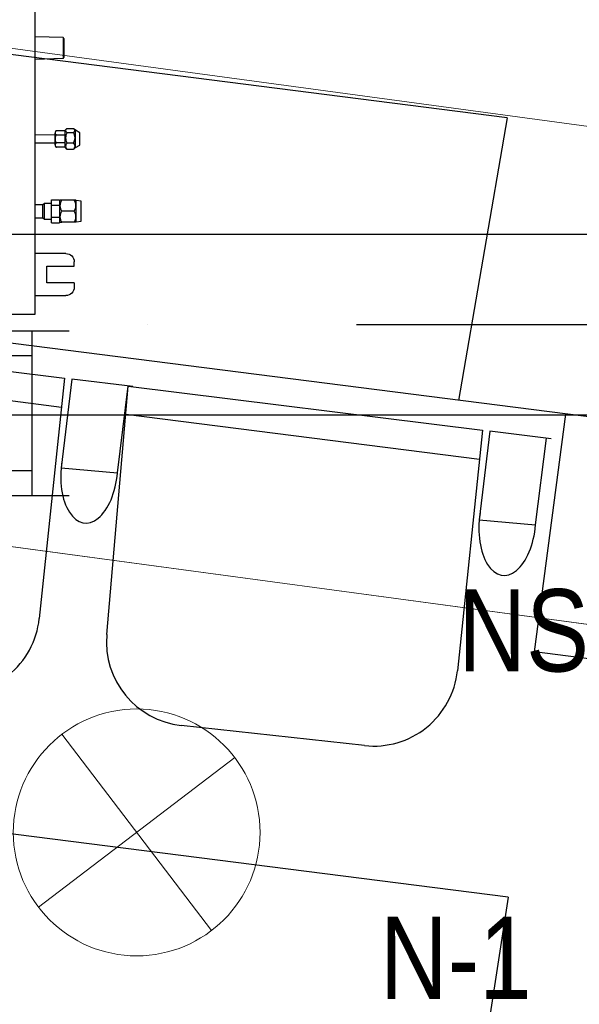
# Model space of a CAD drawing. Header units: millimetres. Extents: x -32221 to 212500, y 31663 to 93766.
# Tile 65 of 256: x 23781 to 24461, y 37916 to 39112. Entities that reach past the tile are written whole.
import ezdxf

# ---------------------------------------------------------------- set-up
doc = ezdxf.new("R2010")
doc.units = ezdxf.units.MM
doc.linetypes.add('DASHDOT', pattern=[1, 0.5, -0.25, 0, -0.25])
doc.linetypes.add('DASHDOTX2', pattern=[50.8, 25.4, -12.7, 0, -12.7])
for name, color, linetype in [('DVM_INDOOR', 104, 'Continuous'), ('FLUID-N', 7, 'Continuous'), ('FLUID-N-100-INF', 7, 'Continuous'), ('FLUID-N-100-NUM', 7, 'Continuous'), ('FLUID-N-SYM', 7, 'Continuous'), ('osie', 250, 'Continuous'), ('Sciany', 250, 'Continuous'), ('Wyposazenie', 250, 'Continuous')]:
    doc.layers.add(name, color=color, linetype=linetype)
doc.layers.add('kasetony', color=42, linetype='Continuous', lineweight=5)
doc.layers.add('lampy', color=30, linetype='Continuous', lineweight=9)
doc.styles.add('FDBES', font='simplex.shx')
doc.styles.get("Standard").update_dxf_attribs({"font": 'ARIALN.TTF'})
doc.linetypes.add('ZIGZAG', pattern='A,0.0001,-0.2,[131,ltypeshp.shx,S=0.2,R=0,X=-0.2,Y=0],-0.4,[131,ltypeshp.shx,S=0.2,R=180,X=0.2,Y=0],-0.2', length=0.8001)
doc.dimstyles.new('FDBES', dxfattribs={"dimscale": 50, "dimtxt": 4, "dimasz": 2.5, "dimexe": 0.8, "dimexo": 2, "dimgap": 1, "dimtad": 1, "dimdsep": 46, "dimtxsty": 'FDBES', "dimcen": 2.5, "dimclrd": 4, "dimclre": 5, "dimadec": 0, "dimazin": 0, "dimtfac": 1, "dimtmove": 0, "dimatfit": 3, "dimfxl": 1, "dimarcsym": 0})

# ---------------------------------------------------------------- blocks, each defined once
blk = doc.blocks.new('ID_D_G_D_1_T')
at = {"layer": 'DVM_INDOOR', "color": 0}
for p, q in [((429, -350.8), (429, 275.6)), ((462.8, -14.8), (429, -13.6)), ((462.8, -14.8), (462.8, -27.3)), ((463.8, -15.8), (463.8, -38.9)), ((462.8, -27.3), (462.8, -39.9)), ((429, -41.1), (462.8, -39.9)), ((453.4, -130.3), (453.4, -130.8)), ((453.4, -137.4), (453.4, -130.8)), ((453.4, -137.4), (453.4, -130.8)), ((465.4, -128.1), (454.7, -128.1)), ((466.8, -126), (465.4, -127.4)), ((465.4, -128.2), (465.4, -127.4)), ((465.4, -148.4), (465.4, -128.2)), ((467.6, -125.3), (475.7, -125.3)), ((467.6, -130.2), (475.7, -130.2)), ((477.9, -127.4), (476.5, -126)), ((483.4, -130.4), (477.9, -127.4)), ((477.9, -128.2), (477.9, -127.4)), ((477.9, -148.4), (477.9, -128.2)), ((483.4, -145.4), (483.4, -130.4)), ((453.4, -133.2), (429, -133)), ((429, -142.7), (453.4, -142.7)), ((429, -142.7), (453.4, -142.7)), ((453.4, -142.7), (453.4, -133.2)), ((453.4, -142.7), (453.4, -133.2)), ((453.4, -142.7), (453.4, -133.2)), ((453.4, -137.4), (453.4, -138.4)), ((453.4, -145), (453.4, -138.4)), ((454.7, -133), (465.4, -133)), ((465.4, -142.8), (454.7, -142.8)), ((467.6, -142.8), (475.7, -142.8)), ((453.4, -145), (453.4, -145.5)), ((465.4, -147.7), (454.7, -147.7)), ((465.4, -148.4), (466.8, -149.8)), ((467.6, -150.5), (475.7, -150.5)), ((476.5, -149.8), (477.9, -148.4)), ((477.9, -148.4), (483.4, -145.4)), ((448.6, -218.9), (448.6, -212)), ((448.6, -212), (458.6, -212)), ((458.6, -212), (458.6, -218.9)), ((459.4, -212.2), (458.9, -212.7)), ((458.9, -238.7), (458.9, -212.7)), ((476.3, -212.2), (461.5, -212.2)), ((476.3, -212.2), (461.5, -212.2)), ((478.9, -212.7), (478.4, -212.2)), ((484.9, -213.7), (478.9, -212.7)), ((478.9, -238.7), (478.9, -212.7)), ((484.9, -237.7), (484.9, -213.7)), ((438.3, -218), (429, -217.9)), ((440.3, -216.4), (438.3, -218)), ((438.3, -225.9), (438.3, -218)), ((438.3, -233.9), (438.3, -218)), ((438.3, -233.9), (438.3, -225.9)), ((448.6, -216.4), (440.3, -216.4)), ((440.3, -235.4), (440.3, -216.4)), ((458.6, -218.9), (448.6, -218.9)), ((448.6, -232.8), (448.6, -218.9)), ((458.9, -216.3), (458.6, -216.3)), ((458.6, -218.9), (458.6, -232.8)), ((476.3, -225.7), (461.5, -225.7)), ((429, -233.9), (438.3, -233.9)), ((429, -233.9), (438.3, -233.9)), ((438.3, -233.9), (440.3, -235.4)), ((440.3, -235.4), (448.6, -235.4)), ((448.6, -232.8), (458.6, -232.8)), ((448.6, -239.7), (448.6, -232.8)), ((458.6, -232.8), (458.6, -239.7)), ((458.6, -235.3), (458.9, -235.3)), ((458.9, -238.7), (459.4, -239.2)), ((476.3, -239.2), (461.5, -239.2)), ((478.4, -239.2), (478.9, -238.7)), ((478.9, -238.7), (484.9, -237.7)), ((448.6, -239.7), (458.6, -239.7)), ((466.4, -277.2), (429, -277.2)), ((476.4, -292.7), (476.4, -287.2)), ((443.3, -312.7), (443.3, -292.7)), ((443.3, -292.7), (476.4, -292.7)), ((473.4, -312.7), (443.3, -312.7)), ((476.4, -312.7), (473.4, -312.7)), ((476.4, -312.7), (476.4, -318.2)), ((429, -328.2), (466.4, -328.2)), ((-424.9, -350.8), (429, -350.8))]:
    blk.add_line(p, q, dxfattribs=at)
for centre, start, end in [((462.8, -15.8), 0, 88.2), ((462.8, -38.9), 271.8, 0)]:
    blk.add_arc(centre, 1, start, end, dxfattribs=at)
at = {"layer": 'DVM_INDOOR', "color": 0, "extrusion": (0, 0, -1)}
for centre, start, end in [((-466.4, -287.2), 90, 180), ((-466.4, -318.2), 180, 270)]:
    blk.add_arc(centre, 10, start, end, dxfattribs=at)
at = {"layer": 'DVM_INDOOR', "color": 0}
for points, knots in [([(454.7, -128.1), (454.7, -128.1), (454.6, -128.1), (454.4, -128.1), (454, -128.3), (453.7, -128.5), (453.6, -128.8), (453.5, -129.1), (453.4, -129.4), (453.4, -129.8), (453.4, -130.1), (453.4, -130.3)], [0, 0, 0, 0, 0.000013, 0.069041, 0.139275, 0.284826, 0.389711, 0.496275, 0.619531, 0.743075, 1, 1, 1, 1]), ([(453.4, -130.8), (453.4, -131), (453.4, -131.3), (453.4, -131.7), (453.5, -132), (453.6, -132.3), (453.8, -132.6), (454.1, -132.9), (454.4, -133), (454.6, -133), (454.7, -133), (454.7, -133)], [0, 0, 0, 0, 0.239182, 0.362776, 0.485496, 0.613466, 0.749358, 0.877858, 0.939112, 0.970034, 1, 1, 1, 1]), ([(467.6, -125.3), (466.6, -126.1), (465.9, -126.9), (465.9, -128.6), (466.6, -129.4), (467.6, -130.2)], [0, 0, 0, 0, 0.5, 0.5, 1, 1, 1, 1]), ([(467.6, -130.2), (467.1, -131.2), (466.7, -132.2), (466.1, -134.3), (465.9, -135.4), (465.9, -138.7), (466.6, -140.8), (467.6, -142.8)], [0, 0, 0, 0, 0.25, 0.25, 0.5, 0.5, 1, 1, 1, 1]), ([(475.7, -130.2), (476.7, -129.4), (477.4, -128.6), (477.4, -126.9), (476.7, -126.1), (475.7, -125.3)], [0, 0, 0, 0, 0.5, 0.5, 1, 1, 1, 1]), ([(475.7, -142.8), (476.2, -141.8), (476.6, -140.8), (477.2, -138.7), (477.4, -137.6), (477.4, -134.3), (476.7, -132.2), (475.7, -130.2)], [0, 0, 0, 0, 0.25, 0.25, 0.5, 0.5, 1, 1, 1, 1]), ([(454.7, -133), (454.7, -133), (454.6, -133), (454.4, -133.1), (454.1, -133.3), (453.8, -133.8), (453.6, -134.3), (453.5, -134.9), (453.4, -135.6), (453.4, -136.4), (453.4, -137), (453.4, -137.4)], [0, 0, 0, 0, 0.029886, 0.060825, 0.121941, 0.2487, 0.371948, 0.49607, 0.618809, 0.742992, 1, 1, 1, 1]), ([(453.4, -138.4), (453.4, -138.8), (453.4, -139.4), (453.4, -140.2), (453.5, -140.8), (453.6, -141.5), (453.8, -142.1), (454.1, -142.5), (454.4, -142.8), (454.6, -142.8), (454.7, -142.8), (454.7, -142.8)], [0, 0, 0, 0, 0.239, 0.36254, 0.485088, 0.61328, 0.74929, 0.877829, 0.939097, 0.970051, 1, 1, 1, 1]), ([(454.7, -142.8), (454.6, -142.8), (454.5, -142.8), (454.3, -142.9), (454, -143), (453.7, -143.3), (453.6, -143.5), (453.5, -143.8), (453.4, -144.1), (453.4, -144.5), (453.4, -144.8), (453.4, -145)], [0, 0, 0, 0, 0.033947, 0.069512, 0.139705, 0.28517, 0.390004, 0.496517, 0.619714, 0.743198, 1, 1, 1, 1]), ([(467.6, -142.8), (467.1, -143.4), (466.7, -144), (466.1, -145.3), (465.9, -146), (465.9, -148), (466.6, -149.3), (467.6, -150.5)], [0, 0, 0, 0, 0.25, 0.25, 0.5, 0.5, 1, 1, 1, 1]), ([(475.7, -150.5), (476.2, -149.9), (476.6, -149.3), (477.2, -148), (477.4, -147.3), (477.4, -145.3), (476.7, -144), (475.7, -142.8)], [0, 0, 0, 0, 0.25, 0.25, 0.5, 0.5, 1, 1, 1, 1]), ([(453.4, -145.5), (453.4, -145.7), (453.4, -146), (453.4, -146.4), (453.5, -146.7), (453.6, -147.1), (453.8, -147.4), (454.1, -147.6), (454.4, -147.7), (454.6, -147.7), (454.7, -147.7), (454.7, -147.7)], [0, 0, 0, 0, 0.239181, 0.362773, 0.485493, 0.613462, 0.749353, 0.877854, 0.939109, 0.970033, 1, 1, 1, 1]), ([(461.5, -212.2), (461.4, -212.2), (461.2, -212.2), (460.9, -212.2), (460.8, -212.2), (460.6, -212.2), (460.6, -212.2), (460.4, -212.2), (460.3, -212.2), (460.1, -212.2), (459.8, -212.2), (459.7, -212.2), (459.5, -212.2), (459.5, -212.2), (459.5, -212.2), (459.4, -212.2), (459.4, -212.2), (459.4, -212.2), (459.4, -212.2), (459.4, -212.2)], [0, 0, 0, 0, 0.125462, 0.125462, 0.250924, 0.250924, 0.313655, 0.313655, 0.376386, 0.501849, 0.501849, 0.752773, 0.752773, 0.878235, 0.878235, 0.940966, 0.972332, 0.972332, 1, 1, 1, 1]), ([(461.5, -225.7), (460.9, -224.7), (460.4, -223.6), (459.7, -221.4), (459.4, -220.2), (459.4, -216.6), (460.3, -214.4), (461.5, -212.2)], [0, 0, 0, 0, 0.25, 0.25, 0.5, 0.5, 1, 1, 1, 1]), ([(460.1, -212.2), (460.2, -212.2), (460.2, -212.2), (460.4, -212.2), (460.4, -212.2), (460.4, -212.2), (460.5, -212.2), (460.6, -212.2), (460.8, -212.2), (460.9, -212.2), (461.2, -212.2), (461.4, -212.2), (461.5, -212.2)], [0, 0, 0, 0, 0.181781, 0.181781, 0.249966, 0.249966, 0.318151, 0.454521, 0.454521, 0.72726, 0.72726, 1, 1, 1, 1]), ([(476.3, -225.7), (477, -224.7), (477.5, -223.6), (478.2, -221.4), (478.4, -220.2), (478.4, -216.6), (477.6, -214.4), (476.3, -212.2)], [0, 0, 0, 0, 0.25, 0.25, 0.5, 0.5, 1, 1, 1, 1]), ([(476.3, -212.2), (476.5, -212.2), (476.6, -212.2), (476.9, -212.2), (477.1, -212.2), (477.2, -212.2), (477.3, -212.2), (477.4, -212.2), (477.6, -212.2), (477.8, -212.2), (478, -212.2), (478.2, -212.2), (478.3, -212.2), (478.4, -212.2), (478.4, -212.2), (478.4, -212.2), (478.4, -212.2), (478.4, -212.2), (478.4, -212.2), (478.4, -212.2), (478.4, -212.2), (478.4, -212.2), (478.3, -212.2), (478.2, -212.2), (478, -212.2), (477.8, -212.2), (477.7, -212.2), (477.5, -212.2), (477.5, -212.2), (477.4, -212.2), (477.3, -212.2), (477.2, -212.2), (477.1, -212.2), (476.9, -212.2), (476.6, -212.2), (476.5, -212.2), (476.3, -212.2)], [0, 0, 0, 0, 0.0625, 0.0625, 0.125, 0.125, 0.15625, 0.15625, 0.1875, 0.25, 0.25, 0.375, 0.375, 0.4375, 0.4375, 0.46875, 0.484375, 0.484375, 0.5, 0.5, 0.5625, 0.5625, 0.625, 0.625, 0.75, 0.75, 0.8125, 0.8125, 0.828125, 0.828125, 0.84375, 0.875, 0.875, 0.9375, 0.9375, 1, 1, 1, 1]), ([(461.5, -239.2), (460.9, -238.2), (460.4, -237.1), (459.7, -234.9), (459.4, -233.7), (459.4, -230.1), (460.3, -227.9), (461.5, -225.7)], [0, 0, 0, 0, 0.25, 0.25, 0.5, 0.5, 1, 1, 1, 1]), ([(476.3, -239.2), (477, -238.2), (477.5, -237.1), (478.2, -234.9), (478.4, -233.7), (478.4, -230.1), (477.6, -227.9), (476.3, -225.7)], [0, 0, 0, 0, 0.25, 0.25, 0.5, 0.5, 1, 1, 1, 1]), ([(459.4, -239.2), (459.4, -239.2), (459.4, -239.2), (459.4, -239.2), (459.4, -239.2), (459.5, -239.2), (459.5, -239.2), (459.5, -239.2), (459.7, -239.2), (459.8, -239.2), (460.1, -239.2), (460.3, -239.2), (460.4, -239.2), (460.6, -239.2), (460.6, -239.2), (460.8, -239.2), (460.9, -239.2), (461.2, -239.2), (461.4, -239.2), (461.5, -239.2)], [0, 0, 0, 0, 0.027668, 0.027668, 0.059034, 0.121765, 0.121765, 0.247227, 0.247227, 0.498151, 0.498151, 0.623614, 0.686345, 0.686345, 0.749076, 0.749076, 0.874538, 0.874538, 1, 1, 1, 1]), ([(478.4, -239.2), (478.4, -239.2), (478.4, -239.2), (478.4, -239.2), (478.4, -239.2), (478.4, -239.2), (478.4, -239.2), (478.3, -239.2), (478.2, -239.2), (478, -239.2), (477.8, -239.2), (477.6, -239.2), (477.4, -239.2), (477.3, -239.2), (477.2, -239.2), (477.1, -239.2), (476.9, -239.2), (476.6, -239.2), (476.5, -239.2), (476.3, -239.2)], [0, 0, 0, 0, 0.027668, 0.027668, 0.059034, 0.121765, 0.121765, 0.247227, 0.247227, 0.498151, 0.498151, 0.623614, 0.686345, 0.686345, 0.749076, 0.749076, 0.874538, 0.874538, 1, 1, 1, 1])]:
    blk.add_open_spline(points, degree=3, knots=knots, dxfattribs=at)
for points in [[(467.6, -150.5), (467.3, -150.3), (467, -150), (466.8, -149.8)], [(476.5, -149.8), (476.3, -150), (476, -150.3), (475.7, -150.5)]]:
    blk.add_open_spline(points, degree=3, dxfattribs=at)
blk = doc.blocks.new('*U4340')
at = {"color": 14, "linetype": 'Continuous', "lineweight": -2}
for p, q in [((-100, -470), (-100, 470)), ((100, -470), (100, 470))]:
    blk.add_line(p, q, dxfattribs=at)
at = {"color": 0, "linetype": 'ByBlock', "lineweight": -2}
for p, q in [((-100, 425), (100, 425)), ((-100, -425), (100, -425))]:
    blk.add_line(p, q, dxfattribs=at)
at = {"color": 5, "linetype": 'Continuous', "lineweight": -3}
for p, q in [((-70, -425), (-70, 425)), ((70, -425), (70, 425))]:
    blk.add_line(p, q, dxfattribs=at)
blk = doc.blocks.new('*U2853')
at = {"color": 0, "insert": (1219.8, 850.6), "char_height": 100, "width": 1600, "attachment_point": 5, "line_spacing_factor": 1.1}
blk.add_mtext('Smay\\PNS8-R1-Z-625-54-SL9010/ SRt-s-300-g-248P\\P625', dxfattribs=at)
blk.add_mtext('Smay\\PNS8-R1-Z-625-54-SL9010/ SRt-s-300-g-248P\\P625', dxfattribs=at)
blk.add_mtext('Smay\\PNS8-R1-Z-625-54-SL9010/ SRt-s-300-g-248P\\P625', dxfattribs=at)
blk.add_mtext('Smay\\PNS8-R1-Z-625-54-SL9010/ SRt-s-300-g-248P\\P625', dxfattribs=at)
blk.add_mtext('Smay\\PNS8-R1-Z-625-54-SL9010/ SRt-s-300-g-248P\\P625', dxfattribs=at)
blk.add_mtext('Smay\\PNS8-R1-Z-625-54-SL9010/ SRt-s-300-g-248P\\P625', dxfattribs=at)
blk.add_mtext('Smay\\PNS8-R1-Z-625-54-SL9010/ SRt-s-300-g-248P\\P625', dxfattribs=at)
blk.add_mtext('Smay\\PNS8-R1-Z-625-54-SL9010/ SRt-s-300-g-248P\\P625', dxfattribs=at)
blk.add_mtext('Smay\\PNS8-R1-Z-625-54-SL9010/ SRt-s-300-g-248P\\P625', dxfattribs=at)
blk.add_mtext('Smay\\PNS8-R1-Z-625-54-SL9010/ SRt-s-300-g-248P\\P625', dxfattribs=at)
blk.add_mtext('Smay\\PNS8-R1-Z-625-54-SL9010/ SRt-s-300-g-248P\\P625', dxfattribs=at)
blk.add_mtext('Smay\\PNS8-R1-Z-625-54-SL9010/ SRt-s-300-g-248P\\P625', dxfattribs=at)
blk.add_mtext('Smay\\PNS8-R1-Z-625-54-SL9010/ SRt-s-300-g-248P\\P625', dxfattribs=at)
blk.add_mtext('Smay\\PNS8-R1-Z-625-54-SL9010/ SRt-s-300-g-248P\\P625', dxfattribs=at)
blk.add_mtext('Smay\\PNS8-R1-Z-625-54-SL9010/ SRt-s-300-g-248P\\P625', dxfattribs=at)
blk.add_mtext('Smay\\PNS8-R1-Z-625-54-SL9010/ SRt-s-300-g-248P\\P625', dxfattribs=at)
blk.add_mtext('Smay\\PNS8-R1-Z-625-54-SL9010/ SRt-s-300-g-248P\\P625', dxfattribs=at)
blk.add_mtext('Smay\\PNS8-R1-Z-625-54-SL9010/ SRt-s-300-g-248P\\P625', dxfattribs=at)
blk.add_mtext('Smay\\PNS8-R1-Z-625-54-SL9010/ SRt-s-300-g-248P\\P625', dxfattribs=at)
blk.add_mtext('Smay\\PNS8-R1-Z-625-54-SL9010/ SRt-s-300-g-248P\\P625', dxfattribs=at)
blk.add_mtext('Smay\\PNS8-R1-Z-625-54-SL9010/ SRt-s-300-g-248P\\P625', dxfattribs=at)
blk.add_mtext('Smay\\PNS8-R1-Z-625-54-SL9010/ SRt-s-300-g-248P\\P625', dxfattribs=at)
blk.add_mtext('Smay\\PNS8-R1-Z-625-54-SL9010/ SRt-s-300-g-248P\\P625', dxfattribs=at)
blk.add_mtext('Smay\\PNS8-R1-Z-625-54-SL9010/ SRt-s-300-g-248P\\P625', dxfattribs=at)
blk.add_mtext('Smay\\PNS8-R1-Z-625-54-SL9010/ SRt-s-300-g-248P\\P625', dxfattribs=at)
blk.add_mtext('Smay\\PNS8-R1-Z-625-54-SL9010/ SRt-s-300-g-248P\\P625', dxfattribs=at)
blk.add_mtext('Smay\\PNS8-R1-Z-625-54-SL9010/ SRt-s-300-g-248P\\P625', dxfattribs=at)
blk.add_mtext('Smay\\PNS8-R1-Z-625-54-SL9010/ SRt-s-300-g-248P\\P625', dxfattribs=at)
blk.add_mtext('Smay\\PNS8-R1-Z-625-54-SL9010/ SRt-s-300-g-248P\\P625', dxfattribs=at)
blk.add_mtext('Smay\\PNS8-R1-Z-625-54-SL9010/ SRt-s-300-g-248P\\P625', dxfattribs=at)
blk.add_mtext('Smay\\PNS8-R1-Z-625-54-SL9010/ SRt-s-300-g-248P\\P625', dxfattribs=at)
blk.add_mtext('Smay\\PNS8-R1-Z-625-54-SL9010/ SRt-s-300-g-248P\\P625', dxfattribs=at)
blk.add_mtext('Smay\\PNS8-R1-Z-625-54-SL9010/ SRt-s-300-g-248P\\P625', dxfattribs=at)
blk.add_mtext('Smay\\PNS8-R1-Z-625-54-SL9010/ SRt-s-300-g-248P\\P625', dxfattribs=at)
blk.add_mtext('Smay\\PNS8-R1-Z-625-54-SL9010/ SRt-s-300-g-248P\\P625', dxfattribs=at)
blk.add_mtext('Smay\\PNS8-R1-Z-625-54-SL9010/ SRt-s-300-g-248P\\P625', dxfattribs=at)
blk.add_mtext('Smay\\PNS8-R1-Z-625-54-SL9010/ SRt-s-300-g-248P\\P625', dxfattribs=at)
blk.add_mtext('Smay\\PNS8-R1-Z-625-54-SL9010/ SRt-s-300-g-248P\\P625', dxfattribs=at)
blk.add_mtext('Smay\\PNS8-R1-Z-625-54-SL9010/ SRt-s-300-g-248P\\P625', dxfattribs=at)
blk.add_mtext('Smay\\PNS8-R1-Z-625-54-SL9010/ SRt-s-300-g-248P\\P625', dxfattribs=at)
blk.add_mtext('Smay\\PNS8-R1-Z-625-54-SL9010/ SRt-s-300-g-248P\\P625', dxfattribs=at)
blk.add_mtext('Smay\\PNS8-R1-Z-625-54-SL9010/ SRt-s-300-g-248P\\P625', dxfattribs=at)
blk.add_mtext('Smay\\PNS8-R1-Z-625-54-SL9010/ SRt-s-300-g-248P\\P625', dxfattribs=at)
blk = doc.blocks.new('*U4366')
at = {"color": 20, "linetype": 'ZIGZAG', "lineweight": -2, "ltscale": 50}
blk.add_open_spline([(0, -1026.5, 501.2), (0, -1025.8, 500.7), (0, -1024.3, 499.7), (0, -1018.1, 495.6), (0, -1009.8, 490.5), (0, -996.8, 482.9), (0, -977.6, 471.9), (0, -943.2, 453), (0, -895.4, 427.8), (0, -834.5, 396.6), (0, -771.2, 365.2), (0, -684.8, 323.3), (0, -573.9, 271.7), (0, -437.1, 213.5), (0, -295.6, 164.5), (0, -173.8, 137.4), (0, -74.7, 126.7), (0, -24.9, 125.1), (0, 0, 125)], degree=3, knots=[0, 0, 0, 0, 18.68516, 37.37032, 56.05548, 74.74064, 112.11096, 149.48128, 224.221919, 298.962559, 373.703199, 448.443839, 597.925118, 747.406398, 896.887678, 1046.368957, 1121.109597, 1195.850237, 1195.850237, 1195.850237, 1195.850237], dxfattribs=at)
at = {"layer": 'FLUID-N-SYM', "color": 2, "linetype": 'DASHDOT', "lineweight": -3}
blk.add_open_spline([(0, -1106.5, 410.7), (0, -1139.1, 410.7), (0, -586.8, 120.8), (0, -227.7), (0, 0)], degree=3, knots=[0, 0, 0, 0, 612.128717, 1295.354327, 1295.354327, 1295.354327, 1295.354327], dxfattribs=at)
blk = doc.blocks.new('*U2947')
at = {"color": 6}
blk.add_line((646.8, 461.5), (411.9, 461.5), dxfattribs=at)
blk.add_line((646.8, 461.5), (411.9, 461.5), dxfattribs=at)
blk.add_line((646.8, 461.5), (411.9, 461.5), dxfattribs=at)
blk.add_line((646.8, 461.5), (411.9, 461.5), dxfattribs=at)
blk.add_line((646.8, 461.5), (411.9, 461.5), dxfattribs=at)
blk.add_line((646.8, 461.5), (411.9, 461.5), dxfattribs=at)
blk.add_line((646.8, 461.5), (411.9, 461.5), dxfattribs=at)
blk.add_line((646.8, 461.5), (411.9, 461.5), dxfattribs=at)
blk.add_line((646.8, 461.5), (411.9, 461.5), dxfattribs=at)
blk.add_line((646.8, 461.5), (411.9, 461.5), dxfattribs=at)
blk.add_line((646.8, 461.5), (411.9, 461.5), dxfattribs=at)
blk.add_line((646.8, 461.5), (411.9, 461.5), dxfattribs=at)
blk.add_line((646.8, 461.5), (411.9, 461.5), dxfattribs=at)
blk.add_line((646.8, 461.5), (411.9, 461.5), dxfattribs=at)
blk.add_line((646.8, 461.5), (411.9, 461.5), dxfattribs=at)
blk.add_line((646.8, 461.5), (411.9, 461.5), dxfattribs=at)
blk.add_line((646.8, 461.5), (411.9, 461.5), dxfattribs=at)
blk.add_line((646.8, 461.5), (411.9, 461.5), dxfattribs=at)
blk.add_line((646.8, 461.5), (411.9, 461.5), dxfattribs=at)
blk.add_line((646.8, 461.5), (411.9, 461.5), dxfattribs=at)
blk.add_line((646.8, 461.5), (411.9, 461.5), dxfattribs=at)
blk.add_line((646.8, 461.5), (411.9, 461.5), dxfattribs=at)
blk.add_line((646.8, 461.5), (411.9, 461.5), dxfattribs=at)
blk.add_line((646.8, 461.5), (411.9, 461.5), dxfattribs=at)
blk.add_line((646.8, 461.5), (411.9, 461.5), dxfattribs=at)
blk.add_line((646.8, 461.5), (411.9, 461.5), dxfattribs=at)
blk.add_line((646.8, 461.5), (411.9, 461.5), dxfattribs=at)
blk.add_line((646.8, 461.5), (411.9, 461.5), dxfattribs=at)
blk.add_line((646.8, 461.5), (411.9, 461.5), dxfattribs=at)
blk.add_line((646.8, 461.5), (411.9, 461.5), dxfattribs=at)
blk.add_line((646.8, 461.5), (411.9, 461.5), dxfattribs=at)
blk.add_line((646.8, 461.5), (411.9, 461.5), dxfattribs=at)
blk.add_line((646.8, 461.5), (411.9, 461.5), dxfattribs=at)
blk.add_line((646.8, 461.5), (411.9, 461.5), dxfattribs=at)
blk.add_line((646.8, 461.5), (411.9, 461.5), dxfattribs=at)
blk.add_line((646.8, 461.5), (411.9, 461.5), dxfattribs=at)
blk.add_line((646.8, 461.5), (411.9, 461.5), dxfattribs=at)
blk.add_line((646.8, 461.5), (411.9, 461.5), dxfattribs=at)
blk.add_line((646.8, 461.5), (411.9, 461.5), dxfattribs=at)
blk.add_line((646.8, 461.5), (411.9, 461.5), dxfattribs=at)
blk.add_line((646.8, 461.5), (411.9, 461.5), dxfattribs=at)
blk.add_line((646.8, 461.5), (411.9, 461.5), dxfattribs=at)
at = {"color": 0, "insert": (529.3, 461.5), "char_height": 100, "attachment_point": 5}
blk.add_mtext('N-1\\P ', dxfattribs=at)
blk.add_mtext('N-1\\P ', dxfattribs=at)
blk.add_mtext('N-1\\P ', dxfattribs=at)
blk.add_mtext('N-1\\P ', dxfattribs=at)
blk.add_mtext('N-1\\P ', dxfattribs=at)
blk.add_mtext('N-1\\P ', dxfattribs=at)
blk.add_mtext('N-1\\P ', dxfattribs=at)
blk.add_mtext('N-1\\P ', dxfattribs=at)
blk.add_mtext('N-1\\P ', dxfattribs=at)
blk.add_mtext('N-1\\P ', dxfattribs=at)
blk.add_mtext('N-1\\P ', dxfattribs=at)
blk.add_mtext('N-1\\P ', dxfattribs=at)
blk.add_mtext('N-1\\P ', dxfattribs=at)
blk.add_mtext('N-1\\P ', dxfattribs=at)
blk.add_mtext('N-1\\P ', dxfattribs=at)
blk.add_mtext('N-1\\P ', dxfattribs=at)
blk.add_mtext('N-1\\P ', dxfattribs=at)
blk.add_mtext('N-1\\P ', dxfattribs=at)
blk.add_mtext('N-1\\P ', dxfattribs=at)
blk.add_mtext('N-1\\P ', dxfattribs=at)
blk.add_mtext('N-1\\P ', dxfattribs=at)
blk.add_mtext('N-1\\P ', dxfattribs=at)
blk.add_mtext('N-1\\P ', dxfattribs=at)
blk.add_mtext('N-1\\P ', dxfattribs=at)
blk.add_mtext('N-1\\P ', dxfattribs=at)
blk.add_mtext('N-1\\P ', dxfattribs=at)
blk.add_mtext('N-1\\P ', dxfattribs=at)
blk.add_mtext('N-1\\P ', dxfattribs=at)
blk.add_mtext('N-1\\P ', dxfattribs=at)
blk.add_mtext('N-1\\P ', dxfattribs=at)
blk.add_mtext('N-1\\P ', dxfattribs=at)
blk.add_mtext('N-1\\P ', dxfattribs=at)
blk.add_mtext('N-1\\P ', dxfattribs=at)
blk.add_mtext('N-1\\P ', dxfattribs=at)
blk.add_mtext('N-1\\P ', dxfattribs=at)
blk.add_mtext('N-1\\P ', dxfattribs=at)
blk.add_mtext('N-1\\P ', dxfattribs=at)
blk.add_mtext('N-1\\P ', dxfattribs=at)
blk.add_mtext('N-1\\P ', dxfattribs=at)
blk.add_mtext('N-1\\P ', dxfattribs=at)
blk.add_mtext('N-1\\P ', dxfattribs=at)
blk.add_mtext('N-1\\P ', dxfattribs=at)
blk.add_leader([(0, 0), (411.9, 461.5)], dimstyle='FDBES', override={"dimscale": 25, "dimclrd": 256, "dimclre": 256})
blk.add_leader([(0, 0), (411.9, 461.5)], dimstyle='FDBES', override={"dimscale": 25, "dimclrd": 256, "dimclre": 256})
blk.add_leader([(0, 0), (411.9, 461.5)], dimstyle='FDBES', override={"dimscale": 25, "dimclrd": 256, "dimclre": 256})
blk.add_leader([(0, 0), (411.9, 461.5)], dimstyle='FDBES', override={"dimscale": 25, "dimclrd": 256, "dimclre": 256})
blk.add_leader([(0, 0), (411.9, 461.5)], dimstyle='FDBES', override={"dimscale": 25, "dimclrd": 256, "dimclre": 256})
blk.add_leader([(0, 0), (411.9, 461.5)], dimstyle='FDBES', override={"dimscale": 25, "dimclrd": 256, "dimclre": 256})
blk.add_leader([(0, 0), (411.9, 461.5)], dimstyle='FDBES', override={"dimscale": 25, "dimclrd": 256, "dimclre": 256})
blk.add_leader([(0, 0), (411.9, 461.5)], dimstyle='FDBES', override={"dimscale": 25, "dimclrd": 256, "dimclre": 256})
blk.add_leader([(0, 0), (411.9, 461.5)], dimstyle='FDBES', override={"dimscale": 25, "dimclrd": 256, "dimclre": 256})
blk.add_leader([(0, 0), (411.9, 461.5)], dimstyle='FDBES', override={"dimscale": 25, "dimclrd": 256, "dimclre": 256})
blk.add_leader([(0, 0), (411.9, 461.5)], dimstyle='FDBES', override={"dimscale": 25, "dimclrd": 256, "dimclre": 256})
blk.add_leader([(0, 0), (411.9, 461.5)], dimstyle='FDBES', override={"dimscale": 25, "dimclrd": 256, "dimclre": 256})
blk.add_leader([(0, 0), (411.9, 461.5)], dimstyle='FDBES', override={"dimscale": 25, "dimclrd": 256, "dimclre": 256})
blk.add_leader([(0, 0), (411.9, 461.5)], dimstyle='FDBES', override={"dimscale": 25, "dimclrd": 256, "dimclre": 256})
blk.add_leader([(0, 0), (411.9, 461.5)], dimstyle='FDBES', override={"dimscale": 25, "dimclrd": 256, "dimclre": 256})
blk.add_leader([(0, 0), (411.9, 461.5)], dimstyle='FDBES', override={"dimscale": 25, "dimclrd": 256, "dimclre": 256})
blk.add_leader([(0, 0), (411.9, 461.5)], dimstyle='FDBES', override={"dimscale": 25, "dimclrd": 256, "dimclre": 256})
blk.add_leader([(0, 0), (411.9, 461.5)], dimstyle='FDBES', override={"dimscale": 25, "dimclrd": 256, "dimclre": 256})
blk.add_leader([(0, 0), (411.9, 461.5)], dimstyle='FDBES', override={"dimscale": 25, "dimclrd": 256, "dimclre": 256})
blk.add_leader([(0, 0), (411.9, 461.5)], dimstyle='FDBES', override={"dimscale": 25, "dimclrd": 256, "dimclre": 256})
blk.add_leader([(0, 0), (411.9, 461.5)], dimstyle='FDBES', override={"dimscale": 25, "dimclrd": 256, "dimclre": 256})
blk.add_leader([(0, 0), (411.9, 461.5)], dimstyle='FDBES', override={"dimscale": 25, "dimclrd": 256, "dimclre": 256})
blk.add_leader([(0, 0), (411.9, 461.5)], dimstyle='FDBES', override={"dimscale": 25, "dimclrd": 256, "dimclre": 256})
blk.add_leader([(0, 0), (411.9, 461.5)], dimstyle='FDBES', override={"dimscale": 25, "dimclrd": 256, "dimclre": 256})
blk.add_leader([(0, 0), (411.9, 461.5)], dimstyle='FDBES', override={"dimscale": 25, "dimclrd": 256, "dimclre": 256})
blk.add_leader([(0, 0), (411.9, 461.5)], dimstyle='FDBES', override={"dimscale": 25, "dimclrd": 256, "dimclre": 256})
blk.add_leader([(0, 0), (411.9, 461.5)], dimstyle='FDBES', override={"dimscale": 25, "dimclrd": 256, "dimclre": 256})
blk.add_leader([(0, 0), (411.9, 461.5)], dimstyle='FDBES', override={"dimscale": 25, "dimclrd": 256, "dimclre": 256})
blk.add_leader([(0, 0), (411.9, 461.5)], dimstyle='FDBES', override={"dimscale": 25, "dimclrd": 256, "dimclre": 256})
blk.add_leader([(0, 0), (411.9, 461.5)], dimstyle='FDBES', override={"dimscale": 25, "dimclrd": 256, "dimclre": 256})
blk.add_leader([(0, 0), (411.9, 461.5)], dimstyle='FDBES', override={"dimscale": 25, "dimclrd": 256, "dimclre": 256})
blk.add_leader([(0, 0), (411.9, 461.5)], dimstyle='FDBES', override={"dimscale": 25, "dimclrd": 256, "dimclre": 256})
blk.add_leader([(0, 0), (411.9, 461.5)], dimstyle='FDBES', override={"dimscale": 25, "dimclrd": 256, "dimclre": 256})
blk.add_leader([(0, 0), (411.9, 461.5)], dimstyle='FDBES', override={"dimscale": 25, "dimclrd": 256, "dimclre": 256})
blk.add_leader([(0, 0), (411.9, 461.5)], dimstyle='FDBES', override={"dimscale": 25, "dimclrd": 256, "dimclre": 256})
blk.add_leader([(0, 0), (411.9, 461.5)], dimstyle='FDBES', override={"dimscale": 25, "dimclrd": 256, "dimclre": 256})
blk.add_leader([(0, 0), (411.9, 461.5)], dimstyle='FDBES', override={"dimscale": 25, "dimclrd": 256, "dimclre": 256})
blk.add_leader([(0, 0), (411.9, 461.5)], dimstyle='FDBES', override={"dimscale": 25, "dimclrd": 256, "dimclre": 256})
blk.add_leader([(0, 0), (411.9, 461.5)], dimstyle='FDBES', override={"dimscale": 25, "dimclrd": 256, "dimclre": 256})
blk.add_leader([(0, 0), (411.9, 461.5)], dimstyle='FDBES', override={"dimscale": 25, "dimclrd": 256, "dimclre": 256})
blk.add_leader([(0, 0), (411.9, 461.5)], dimstyle='FDBES', override={"dimscale": 25, "dimclrd": 256, "dimclre": 256})
blk.add_leader([(0, 0), (411.9, 461.5)], dimstyle='FDBES', override={"dimscale": 25, "dimclrd": 256, "dimclre": 256})

msp = doc.modelspace()

# ---------------------------------------------------------------- linework, layer by layer
at = {"layer": 'kasetony'}
for p, q in [((24638.185, 38960.297), (23449.018, 39121.178)), ((24638.185, 38960.297), (23449.018, 39121.178)), ((23368.577, 38526.595), (24557.744, 38365.713)), ((24557.744, 38365.713), (23368.577, 38526.595))]:
    msp.add_line(p, q, dxfattribs=at)
at = {"layer": 'lampy'}
for p, q in [((23832.052, 38244.027), (24013.829, 38005.37)), ((24042.269, 38215.587), (23803.612, 38033.81))]:
    msp.add_line(p, q, dxfattribs=at)
msp.add_circle((23922.94, 38124.698), 150, dxfattribs=at)
at = {"layer": 'osie'}
for p, q in [((16061.598, 38851.817), (25893.971, 38851.817)), ((25864.264, 38631.817), (16061.198, 38631.817))]:
    msp.add_line(p, q, dxfattribs=at)
at = {"layer": 'osie', "linetype": 'DASHDOTX2', "ltscale": 20}
msp.add_line((16061.398, 38741.817), (25879.118, 38741.817), dxfattribs=at)
at = {"layer": 'Sciany'}
for p, q in [((26007.619, 38434.144), (22868.285, 38833.928)), ((24406.375, 38344.045), (24444.707, 38633.176)), ((25726.69, 38174.446), (24406.375, 38344.045))]:
    msp.add_line(p, q, dxfattribs=at)
at = {"layer": 'Wyposazenie'}
for p, q in [((24373.435, 38993.144), (22862.576, 39185.547)), ((24373.435, 38993.144), (24314.038, 38649.816)), ((23404.413, 38730.563), (23835.098, 38676.845)), ((23401.596, 38696.232), (23831.413, 38641.673)), ((23835.098, 38676.845), (23804.479, 38384.594)), ((23844.094, 38675.723), (23831.031, 38567.802)), ((23844.094, 38675.723), (23831.031, 38567.802)), ((23918.348, 38666.461), (23844.094, 38675.723)), ((23886.48, 38365.263), (23912.73, 38667.162)), ((23899.594, 38561.841), (23912.73, 38667.162)), ((23912.73, 38667.162), (24343.415, 38613.444)), ((23909.913, 38632.831), (24339.731, 38578.272)), ((24343.415, 38613.444), (24312.797, 38321.193)), ((24352.411, 38612.322), (24339.349, 38504.402)), ((24352.411, 38612.322), (24339.349, 38504.402)), ((24426.666, 38603.06), (24352.411, 38612.322)), ((24407.912, 38498.44), (24421.048, 38603.761)), ((23831.031, 38567.802), (23899.594, 38561.841)), ((23831.031, 38567.802), (23899.594, 38561.841)), ((24339.349, 38504.402), (24407.912, 38498.44)), ((24339.349, 38504.402), (24407.912, 38498.44)), ((24374.485, 38045.836), (22805.326, 38245.663)), ((24199.919, 38230.23), (23977.125, 38254.792)), ((24374.485, 38045.836), (24329.179, 37754.519))]:
    msp.add_line(p, q, dxfattribs=at)
for centre, start, end in [((23702.804, 38395.246), 263.708819, 354.01904), ((23988.327, 38356.408), 175.030611, 263.708819), ((24211.122, 38331.846), 263.708819, 354.01904)]:
    msp.add_arc(centre, 102.232, start, end, dxfattribs=at)
for centre in [(23865.312, 38564.822), (23865.312, 38564.822), (24373.63, 38501.421), (24373.63, 38501.421)]:
    msp.add_ellipse(centre, major_axis=(5.585, 64.23), ratio=0.53373009, start_param=1.44454642, end_param=4.71238898, dxfattribs=at)

# ---------------------------------------------------------------- block references
at = {"layer": 'DVM_INDOOR', "rotation": 359.9999999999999}
msp.add_blockref('ID_D_G_D_1_T', (23370.602, 39105.421), dxfattribs=at)
at = {"layer": 'FLUID-N', "color": 5, "linetype": 'Continuous', "extrusion": (2.44929e-16, 1.22465e-16, -1), "rotation": 89.99999999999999}
msp.add_blockref('*U4340', (-23370.752, 38634.367, -7327.5), dxfattribs=at)
at = {"layer": 'FLUID-N', "color": 5, "linetype": 'Continuous', "extrusion": (1, 0, -1.83697e-16), "rotation": 270}
msp.add_blockref('*U4366', (38534.367, 7327.5, 23370.752), dxfattribs=at)
at = {"layer": 'FLUID-N-100-INF', "linetype": 'ByBlock'}
msp.add_blockref('*U2853', (23781.413, 37427.329, 6527.424), dxfattribs=at)
at = {"layer": 'FLUID-N-100-NUM', "linetype": 'ByBlock'}
msp.add_blockref('*U2947', (23781.413, 37427.329, 6527.424), dxfattribs=at)

doc.saveas('drawing.dxf')
